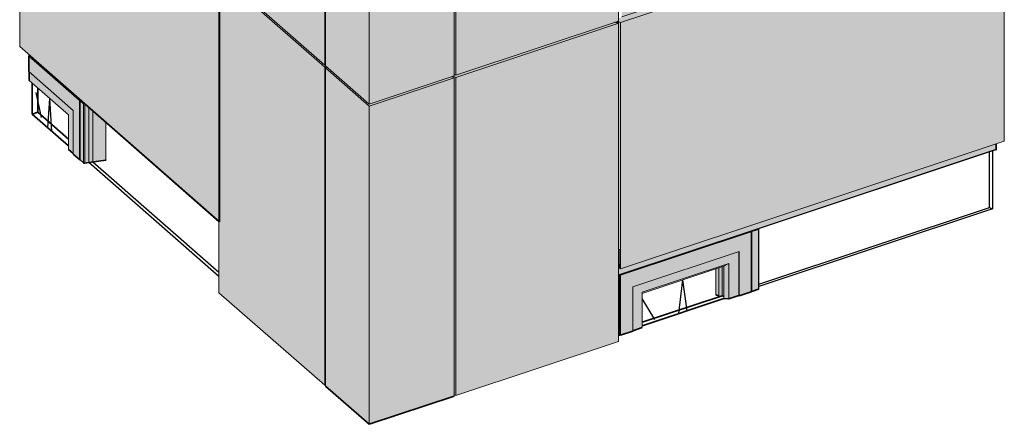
# Model space of a CAD drawing. Header units: millimetres. Extents: x -2868579 to -2846151, y -246116 to 18020.
# Tile 1 of 16: x -2854534 to -2850197, y -246116 to -244333. Entities that reach past the tile are written whole.
import ezdxf

# ---------------------------------------------------------------- set-up
doc = ezdxf.new("R2010")
doc.units = ezdxf.units.MM
for name, color, linetype, lineweight in [('Импосты витража', 7, 'Continuous', 18), ('Обобщенные модели', 7, 'Continuous', 18), ('Окна', 7, 'Continuous', 18), ('Открывание', 7, 'Continuous', 25), ('Панели витража', 7, 'Continuous', 18)]:
    doc.layers.add(name, color=color, linetype=linetype, lineweight=lineweight)

# ---------------------------------------------------------------- blocks, each defined once
blk = doc.blocks.new('Корп2_Кассета выпуклая - Корп2_Кассета выпуклая_Цвет DESIGN D2-21297818-Корпус 1_ Фрагмент 2')
at = {"layer": 'Обобщенные модели', "true_color": 0xf7fbf5}
for points in [[(-9453629.6, -244704.9), (-9453629.6, -241780.9), (-9453822.1, -241612.7), (-9453822.1, -244536.4), (-9453645.3, -244691.2)], [(-9453629.6, -241780.9), (-9453254.9, -241656.2), (-9453268.1, -241651.3), (-9453629.6, -241771.5), (-9453812.9, -241611), (-9453821.7, -241612.7), (-9453640.3, -241771.5)], [(-9453629.6, -244704.9), (-9453254.9, -244580.3), (-9453254.9, -241656.2), (-9453629.6, -241780.9), (-9453629.6, -244681.5)]]:
    blk.add_hatch(color=7, dxfattribs=at).paths.add_polyline_path(points)
at = {"layer": 'Обобщенные модели'}
for p, q in [((-9453822.1, -241612.3), (-9453812.9, -241611)), ((-9453822.1, -244536.4), (-9453822.1, -241612.3)), ((-9453629.6, -241780.9), (-9453822.1, -241612.3)), ((-9453267.6, -241651.5), (-9453254.9, -241656.2)), ((-9453254.9, -241656.2), (-9453629.6, -241780.9)), ((-9453254.9, -244580.3), (-9453254.9, -241656.2)), ((-9453629.6, -241782.8), (-9453629.6, -241780.9)), ((-9453629.6, -244704.9), (-9453629.6, -241782.8)), ((-9453629.6, -244704.9), (-9453822.1, -244536.4)), ((-9453254.9, -244580.3), (-9453629.6, -244704.9))]:
    blk.add_line(p, q, dxfattribs=at)
blk = doc.blocks.new('HILTI_s_Композит_тип_Ко - Тип КоБ D2-21051376-Корпус 1_ Фрагмент 2')
at = {"layer": 'Обобщенные модели', "true_color": 0xf7fbf5}
h = blk.add_hatch(color=7, dxfattribs=at)
h.paths.add_polyline_path([(-9454291.8, -244054.5), (-9454291.8, -244050.7), (-9454554.7, -243820.6), (-9454558.4, -243821.1), (-9454292.8, -244053.6)])
h.paths.add_polyline_path([(-9454581.3, -243801.1), (-9454581.3, -243797.3), (-9455127.5, -243319.3), (-9455130.4, -243320.3), (-9454583, -243799.6)])
h = blk.add_hatch(color=7, dxfattribs=at)
h.paths.add_polyline_path([(-9454291.8, -244087.3), (-9454291.8, -244054.5), (-9454558.4, -243821.1), (-9454558.4, -243853.9), (-9454292.8, -244086.4)])
h.paths.add_polyline_path([(-9454581.3, -243833.8), (-9454581.3, -243801.1), (-9455130.4, -243320.3), (-9455130.4, -243353), (-9454616.6, -243802.9)])
h = blk.add_hatch(color=7, dxfattribs=at)
h.paths.add_polyline_path([(-9454287.7, -244138.1), (-9454278.5, -244136.8), (-9454281.1, -244134.5), (-9454290.3, -244135.8)])
h.paths.add_polyline_path([(-9454291.8, -244134.5), (-9454291.8, -244087.3), (-9454558.4, -243853.9), (-9454563.1, -243854), (-9454581.3, -243838.1), (-9454581.3, -243833.8), (-9455130.4, -243353), (-9455169.5, -243366), (-9454292.8, -244133.6)])
blk.add_hatch(color=7, dxfattribs=at).paths.add_polyline_path([(-9454287.7, -245223.5), (-9454287.7, -244138.1), (-9455169.5, -243366), (-9455169.5, -244451.4), (-9454288.2, -245223.1)])
at = {"layer": 'Обобщенные модели'}
for p, q in [((-9455130.4, -243320.3), (-9455127.3, -243319.3)), ((-9455130.4, -243353), (-9455130.4, -243320.3)), ((-9455130.4, -243320.3), (-9454581.3, -243801.1)), ((-9455127.3, -243319.3), (-9454581.3, -243797.3)), ((-9455169.5, -243366), (-9455130.4, -243353)), ((-9455169.5, -244451.4), (-9455169.5, -243366)), ((-9455169.5, -243366), (-9454287.7, -244138.1)), ((-9455130.4, -243353), (-9454581.3, -243833.8)), ((-9454558.4, -243821.1), (-9454291.8, -244054.5)), ((-9454554.7, -243820.6), (-9454291.8, -244050.8)), ((-9454558.4, -243853.9), (-9454291.8, -244087.3)), ((-9454278.5, -244136.8), (-9454287.7, -244138.1)), ((-9454287.7, -244138.1), (-9454287.7, -245223.5)), ((-9455169.5, -244451.4), (-9454287.7, -245223.5))]:
    blk.add_line(p, q, dxfattribs=at)
blk = doc.blocks.new('HILTI_s_Композит_тип_УПо - Тип УПоБ D2-21298575-Корпус 1_ Фрагмент 2')
at = {"layer": 'Обобщенные модели', "true_color": 0xf7fbf5}
for points in [[(-9453825.7, -244533.2), (-9453825.7, -241609.2), (-9454290.3, -241202.4), (-9454290.3, -241193), (-9454291.8, -241191.7), (-9454291.8, -244125.1), (-9453861.2, -244502.2)], [(-9454290.3, -241202.4), (-9454281.1, -241201.1), (-9454290.3, -241193), (-9454290.3, -241197.8)], [(-9453825.7, -241609.2), (-9453816.5, -241607.9), (-9453822.1, -241602.6), (-9453822.1, -241599.3), (-9453825.7, -241599.8), (-9454281.1, -241201.1), (-9454290.3, -241202.4), (-9453833.3, -241602.6)], [(-9453825.7, -244533.2), (-9453822.1, -244532.7), (-9453822.1, -241612.3), (-9453812.9, -241611), (-9453816.5, -241607.9), (-9453825.7, -241609.2), (-9453825.7, -244501)]]:
    blk.add_hatch(color=7, dxfattribs=at).paths.add_polyline_path(points)
at = {"layer": 'Обобщенные модели'}
for p, q in [((-9454291.8, -244125.1), (-9454291.8, -241191.7)), ((-9454290.3, -241193), (-9454291.8, -241191.7)), ((-9454290.3, -241202.4), (-9454290.3, -241193)), ((-9454281.1, -241201.1), (-9454290.3, -241202.4)), ((-9454290.3, -241202.4), (-9453825.7, -241609.2)), ((-9453816.5, -241607.9), (-9453825.7, -241609.2)), ((-9453825.7, -241609.2), (-9453825.7, -244533.2)), ((-9454291.8, -244125.1), (-9453825.7, -244533.2)), ((-9453825.7, -244533.2), (-9453822.1, -244532.7))]:
    blk.add_line(p, q, dxfattribs=at)
blk = doc.blocks.new('HILTI_s_Композит_тип_УПо - Тип УПоБ D2-21298463-Корпус 1_ Фрагмент 2')
at = {"layer": 'Обобщенные модели', "true_color": 0xf7fbf5}
for points in [[(-9453247.9, -241654), (-9452534, -241416.5), (-9452547.3, -241411.6), (-9453247.9, -241644.6), (-9453254.9, -241642), (-9453254.9, -241646.9), (-9453261.2, -241649), (-9453254.2, -241651.6)], [(-9453247.9, -244578), (-9452531.1, -244339.6), (-9452531.1, -241406.2), (-9452534, -241407.2), (-9452534, -241416.5), (-9453247.9, -241654), (-9453247.9, -244501)], [(-9452534, -241416.5), (-9452534, -241407.2), (-9452547.3, -241411.6)], [(-9453247.9, -244578), (-9453247.9, -241654), (-9453261.2, -241649), (-9453267.6, -241651.5), (-9453254.9, -241656.2), (-9453254.9, -244575.3)]]:
    blk.add_hatch(color=7, dxfattribs=at).paths.add_polyline_path(points)
at = {"layer": 'Обобщенные модели'}
for p, q in [((-9453247.9, -241654), (-9452534, -241416.5)), ((-9452534, -241416.5), (-9452547.3, -241411.6)), ((-9452531.1, -241406.2), (-9452534, -241407.2)), ((-9452534, -241407.2), (-9452534, -241416.5)), ((-9452531.1, -241406.2), (-9452531.1, -244339.6)), ((-9453247.9, -241654), (-9453261.2, -241649)), ((-9453247.9, -244578), (-9453247.9, -241654)), ((-9453247.9, -244578), (-9452531.1, -244339.6)), ((-9453254.9, -244575.3), (-9453247.9, -244578))]:
    blk.add_line(p, q, dxfattribs=at)
blk = doc.blocks.new('HILTI_s_Композит_тип_Ко - Тип КоБ D2-21298831-Корпус 1_ Фрагмент 2')
at = {"layer": 'Обобщенные модели', "true_color": 0xf7fbf5}
for points in [[(-9452522.7, -244346.1), (-9450831.8, -243783.7), (-9450866.1, -243770.9), (-9450902.6, -243783.1), (-9450902.6, -243785.4), (-9450939, -243797.5), (-9450943.1, -243796.5), (-9451513.9, -243986.4), (-9451513.9, -243988.7), (-9451550.3, -244000.8), (-9451553.5, -243999.6), (-9452517.3, -244320.5), (-9452517.3, -244322.4), (-9452531.1, -244327), (-9452531.1, -244343)], [(-9452522.7, -245431.5), (-9450831.8, -244869.1), (-9450831.8, -243783.7), (-9452522.7, -244346.1), (-9452522.7, -245403.6)], [(-9452522.7, -245431.5), (-9452522.7, -244346.1), (-9452531.1, -244343), (-9452531.1, -245344.2), (-9452525.4, -245346.3), (-9452525.7, -245426.7), (-9452531.1, -245425), (-9452531.1, -245428.4)], [(-9452525.4, -245426.8), (-9452525.4, -245406.9), (-9452531.1, -245408.8), (-9452531.1, -245424.6)]]:
    blk.add_hatch(color=7, dxfattribs=at).paths.add_polyline_path(points)
h = blk.add_hatch(color=7, dxfattribs=at)
h.paths.add_polyline_path([(-9452517.3, -244287.4), (-9451553.5, -243966.8), (-9451556.3, -243965.8), (-9452517.3, -244285.4)])
h.paths.add_polyline_path([(-9451513.9, -243953.6), (-9450943.1, -243763.2), (-9450945, -243762.5), (-9451513.9, -243951.7)])
h.paths.add_polyline_path([(-9450902.6, -243750.3), (-9450866.1, -243738.2), (-9450868.8, -243737.1), (-9450902.6, -243748.4)])
h = blk.add_hatch(color=7, dxfattribs=at)
h.paths.add_polyline_path([(-9452517.3, -244320.1), (-9451553.5, -243999.6), (-9451553.5, -243966.8), (-9452517.3, -244287.4)])
h.paths.add_polyline_path([(-9451513.9, -243986.4), (-9450942.3, -243796.3), (-9450942.3, -243763.5), (-9451513.9, -243953.6), (-9451513.9, -243959.4)])
h.paths.add_polyline_path([(-9450902.6, -243783.1), (-9450866.1, -243770.9), (-9450866.1, -243738.2), (-9450902.6, -243750.3), (-9450902.6, -243770.9)])
at = {"layer": 'Обобщенные модели'}
for p, q in [((-9451513.9, -243951.7), (-9450945, -243762.5)), ((-9451513.9, -243953.6), (-9450942.3, -243763.5)), ((-9450902.6, -243748.4), (-9450868.8, -243737.1)), ((-9450902.6, -243750.3), (-9450866.1, -243738.2)), ((-9450902.6, -243783.1), (-9450866.1, -243770.9)), ((-9450868.8, -243737.1), (-9450866.1, -243738.2)), ((-9450866.1, -243738.2), (-9450866.1, -243770.9)), ((-9450866.1, -243770.9), (-9450831.8, -243783.7)), ((-9452522.7, -244346.1), (-9450831.8, -243783.7)), ((-9451513.9, -243986.4), (-9450942.3, -243796.3)), ((-9450831.8, -243783.7), (-9450831.8, -244869.1)), ((-9452517.3, -244285.4), (-9451556.3, -243965.8)), ((-9452517.3, -244287.4), (-9451553.5, -243966.8)), ((-9452517.3, -244320.1), (-9451553.5, -243999.6)), ((-9452522.7, -244346.1), (-9452531.1, -244343)), ((-9452522.7, -245431.5), (-9452522.7, -244346.1)), ((-9452522.7, -245431.5), (-9450831.8, -244869.1)), ((-9452531.1, -245344.2), (-9452525.4, -245346.3)), ((-9452525.4, -245346.3), (-9452525.4, -245426.8)), ((-9452525.4, -245426.8), (-9452531.1, -245424.6)), ((-9452531.1, -245428.4), (-9452522.7, -245431.5))]:
    blk.add_line(p, q, dxfattribs=at)
blk = doc.blocks.new('Панель_Стеклопакет_Агрисовгаз - Панель_Стеклопакет_Агрисовгаз-21532176-Корпус 1_ Фрагмент 2')
at = {"layer": 'Панели витража', "color": 250, "lineweight": 25, "true_color": 0x212527}
for p, q in [((-9450897.1, -245160.7), (-9450897.1, -244916.2)), ((-9451913.7, -245498.9), (-9450897.1, -245160.7)), ((-9450897.1, -245160.7), (-9450883.3, -245165.8))]:
    blk.add_line(p, q, dxfattribs=at)
at = {"layer": 'Панели витража', "lineweight": 25}
for p, q in [((-9450883.3, -244911.6), (-9450883.3, -245165.8)), ((-9450883.3, -245165.8), (-9451913.7, -245508.6))]:
    blk.add_line(p, q, dxfattribs=at)
blk = doc.blocks.new('ОкноВитражное_Одностворчатое_Агрисовгаз - Окно одностворчатое AGS68 в витраж ПО П-21531943-Корпус 1_ Фрагмент 2')
at = {"layer": 'Окна', "true_color": 0x373f43}
for points in [[(-9452522.1, -245459.3), (-9451947.3, -245268.1), (-9451950.6, -245266.9), (-9452525.4, -245458.1), (-9452522.7, -245459.1)], [(-9452522.1, -245722.6), (-9452469, -245704.9), (-9452469, -245509.9), (-9452000.4, -245354.1), (-9452000.4, -245549), (-9451947.3, -245531.4), (-9451947.3, -245268.1), (-9452522.1, -245459.3), (-9452522.1, -245674.3)], [(-9452469, -245703.9), (-9452426.7, -245689.9), (-9452426.7, -245534.2), (-9452045.4, -245407.4), (-9452045.4, -245563.1), (-9452001.8, -245548.5), (-9452001.8, -245354.5), (-9452469, -245509.9), (-9452469, -245699.1)], [(-9452000.4, -245549), (-9452000.4, -245354.1), (-9452001.8, -245354.5), (-9452001.8, -245548.5)], [(-9452426.7, -245539.1), (-9452067.3, -245419.5), (-9452045.4, -245407.4), (-9452426.7, -245534.2)], [(-9452089.2, -245550.3), (-9452089.2, -245426.8), (-9452102.7, -245431.3), (-9452102.7, -245545.2)], [(-9452089.2, -245553.9), (-9452075.4, -245549.3), (-9452075.4, -245422.2), (-9452089.2, -245426.8), (-9452089.2, -245544.1)], [(-9452067.3, -245552.3), (-9452067.3, -245419.5), (-9452075.4, -245422.2), (-9452075.4, -245549.3)], [(-9452045.4, -245563.1), (-9452045.4, -245407.4), (-9452067.3, -245419.5), (-9452067.3, -245562.1)], [(-9452522.1, -245722.6), (-9452522.1, -245459.3), (-9452525.5, -245458.4), (-9452525.1, -245459.5), (-9452524.9, -245459), (-9452524.9, -245721.6), (-9452522.9, -245722.3)]]:
    blk.add_hatch(color=149, dxfattribs=at).paths.add_polyline_path(points)
at = {"layer": 'Окна'}
for p, q in [((-9451947.3, -245268.1), (-9452522.1, -245459.3)), ((-9451950.6, -245266.9), (-9451947.3, -245268.1)), ((-9451947.3, -245268.1), (-9451947.3, -245531.4)), ((-9452469, -245509.9), (-9452000.4, -245354.1)), ((-9452001.8, -245548.5), (-9452001.8, -245354.5)), ((-9452000.4, -245354.1), (-9452000.4, -245549)), ((-9452426.7, -245534.2), (-9452045.4, -245407.4)), ((-9452067.3, -245419.5), (-9452426.7, -245539.1)), ((-9452045.4, -245407.4), (-9452067.3, -245419.5)), ((-9452067.3, -245419.5), (-9452067.3, -245562.1)), ((-9452045.4, -245407.4), (-9452045.4, -245563.1)), ((-9452522.1, -245459.3), (-9452525.4, -245458.1)), ((-9452522.1, -245459.3), (-9452522.1, -245722.6)), ((-9452469, -245704.9), (-9452469, -245509.9)), ((-9452426.7, -245689.9), (-9452426.7, -245534.2))]:
    blk.add_line(p, q, dxfattribs=at)
at = {"layer": 'Окна', "color": 250, "true_color": 0x212527}
for p, q in [((-9452089.2, -245426.8), (-9452089.2, -245553.9)), ((-9452075.4, -245549.3), (-9452075.4, -245422.2)), ((-9452075.4, -245422.2), (-9452075.4, -245549.3)), ((-9452102.7, -245545.2), (-9452102.7, -245431.3))]:
    blk.add_line(p, q, dxfattribs=at)
at = {"layer": 'Окна', "color": 250, "lineweight": 35, "true_color": 0x212527}
for p, q in [((-9452426.7, -245666.1), (-9452075.4, -245549.3)), ((-9452089.2, -245550.3), (-9452102.7, -245545.2)), ((-9452075.4, -245549.3), (-9452089.2, -245553.9)), ((-9452075.4, -245549.3), (-9452067.3, -245552.3)), ((-9452067.3, -245552.3), (-9452075.4, -245549.3))]:
    blk.add_line(p, q, dxfattribs=at)
at = {"layer": 'Окна', "lineweight": 35}
for p, q in [((-9452001.8, -245548.5), (-9452045.4, -245563.1)), ((-9452000.4, -245549), (-9452001.8, -245548.5)), ((-9451947.3, -245531.4), (-9452000.4, -245549)), ((-9452067.3, -245562.1), (-9452426.7, -245681.6)), ((-9452045.4, -245563.1), (-9452067.3, -245562.1)), ((-9452522.1, -245722.6), (-9452524.9, -245721.6)), ((-9452469, -245704.9), (-9452522.1, -245722.6)), ((-9452426.7, -245689.9), (-9452469, -245703.9))]:
    blk.add_line(p, q, dxfattribs=at)
at = {"layer": 'Открывание'}
for p in [(-9452265.5, -245628), (-9452229.6, -245616.1)]:
    blk.add_line(p, (-9452247.7, -245479.5), dxfattribs=at)
at = {"layer": 'Открывание', "color": 250, "true_color": 0x212527}
blk.add_line((-9452426.7, -245564.3), (-9452373.2, -245653.7), dxfattribs=at)
blk = doc.blocks.new('Прямоугольный импост - Ригель_90202-21004783-Корпус 1_ Фрагмент 2')
at = {"layer": 'Импосты витража', "true_color": 0x373f43}
for points in [[(-9451931.5, -245260.5), (-9450868.6, -244906.7), (-9450867.6, -244903.8), (-9451929.8, -245257.1), (-9451930.2, -245259.3), (-9451930.8, -245260)], [(-9451929.8, -245257.1), (-9450867.6, -244903.8), (-9450867.6, -244881), (-9451929.8, -245234.3)]]:
    blk.add_hatch(color=149, dxfattribs=at).paths.add_polyline_path(points)
at = {"layer": 'Импосты витража'}
for p, q in [((-9450867.6, -244903.8), (-9451929.8, -245257.1)), ((-9451931.6, -245260.6), (-9450869.4, -244907.2))]:
    blk.add_line(p, q, dxfattribs=at)
at = {"layer": 'Импосты витража', "lineweight": 35}
blk.add_line((-9450867.6, -244881), (-9450867.6, -244903.8), dxfattribs=at)
blk.add_polyline3d([(-9450867.6, -244903.8, 0), (-9450868.6, -244906.7, 0), (-9450869.9, -244907.3, 0)], dxfattribs=at)
blk = doc.blocks.new('Прямоугольный импост - Ригель_90202-20998722-Корпус 1_ Фрагмент 2')
at = {"layer": 'Импосты витража', "true_color": 0x373f43}
for points in [[(-9452531.1, -245457.1), (-9451929.8, -245257.1), (-9451929.8, -245234.3), (-9452522.7, -245431.5), (-9452531.1, -245428.4), (-9452531.1, -245431.5)], [(-9452531.1, -245460), (-9451930.8, -245260), (-9451929.9, -245258.3), (-9451929.8, -245257.1), (-9452531.1, -245457.2), (-9452531.1, -245459.7)]]:
    blk.add_hatch(color=149, dxfattribs=at).paths.add_polyline_path(points)
at = {"layer": 'Импосты витража'}
for p, q in [((-9451929.8, -245257.1), (-9452531.1, -245457.1)), ((-9452531.1, -245460), (-9451931.6, -245260.6))]:
    blk.add_line(p, q, dxfattribs=at)
blk = doc.blocks.new('Прямоугольный импост - Ригель_90202-V46-Корпус 1_ Фрагмент 2')
at = {"layer": 'Импосты витража', "true_color": 0x373f43}
for points in [[(-9452531.1, -245461.8), (-9452525.6, -245459.9), (-9452525.5, -245458.1), (-9452531.1, -245460)], [(-9452531.1, -245725.1), (-9452526.4, -245723.5), (-9452526.4, -245460.3), (-9452531.1, -245461.8), (-9452531.1, -245674.3)], [(-9452526.4, -245723.5), (-9452524.9, -245722.3), (-9452525.1, -245459.5), (-9452526.4, -245460.3), (-9452526.4, -245674.3)]]:
    blk.add_hatch(color=149, dxfattribs=at).paths.add_polyline_path(points)
at = {"layer": 'Импосты витража'}
for p, q in [((-9452531.1, -245461.8), (-9452526.4, -245460.3)), ((-9452526.4, -245460.3), (-9452526.4, -245723.5)), ((-9452524.9, -245722.3), (-9452524.9, -245459))]:
    blk.add_line(p, q, dxfattribs=at)
at = {"layer": 'Импосты витража', "lineweight": 35}
for p, q in [((-9452526.4, -245723.5), (-9452531.2, -245725.1)), ((-9452524.9, -245722.3), (-9452526.4, -245723.5))]:
    blk.add_line(p, q, dxfattribs=at)
at = {"layer": 'Импосты витража'}
for points in [[(-9452526.4, -245460.3, 0), (-9452525.6, -245459.9, 0), (-9452525.1, -245459.5, 0), (-9452524.9, -245459, 0)], [(-9452524.9, -245459, 0), (-9452525, -245458.6, 0), (-9452525.5, -245458.1, 0)]]:
    blk.add_polyline3d(points, dxfattribs=at)
blk = doc.blocks.new('Прямоугольный импост - 50х100-V47-Корпус 1_ Фрагмент 2')
at = {"layer": 'Импосты витража', "true_color": 0x373f43}
blk.add_hatch(color=149, dxfattribs=at).paths.add_polyline_path([(-9452531.1, -245408.8), (-9452525.4, -245406.9), (-9452525.4, -245346.3), (-9452531.1, -245344.2), (-9452531.1, -245405.3)])
blk = doc.blocks.new('Прямоугольный импост - Ригель_90202-V48-Корпус 1_ Фрагмент 2')
at = {"layer": 'Импосты витража', "true_color": 0x373f43}
for points in [[(-9451945.4, -245266.9), (-9451936.9, -245264.2), (-9451914.4, -245256.6), (-9451913.7, -245255.7), (-9451915.1, -245255), (-9451950.4, -245266.8)], [(-9451947.3, -245530.3), (-9451944.3, -245529.9), (-9451944.3, -245266.6), (-9451948.2, -245267.1), (-9451948.5, -245267.6), (-9451947.3, -245268.1), (-9451947.3, -245493.8)], [(-9451944.3, -245529.9), (-9451915.2, -245520.2), (-9451915.2, -245256.9), (-9451944.3, -245266.6), (-9451944.3, -245493.8)], [(-9451915.2, -245520.2), (-9451913.7, -245519), (-9451913.9, -245256.2), (-9451915.2, -245257.1), (-9451915.2, -245313.3)]]:
    blk.add_hatch(color=149, dxfattribs=at).paths.add_polyline_path(points)
at = {"layer": 'Импосты витража'}
for p, q in [((-9451944.3, -245266.6), (-9451915.2, -245256.9)), ((-9451944.3, -245266.6), (-9451944.3, -245529.9)), ((-9451915.2, -245256.9), (-9451915.2, -245520.2)), ((-9451913.7, -245518.9), (-9451913.7, -245255.7))]:
    blk.add_line(p, q, dxfattribs=at)
at = {"layer": 'Импосты витража', "lineweight": 35}
for p, q in [((-9451944.3, -245529.9), (-9451947.3, -245530.4)), ((-9451915.2, -245520.2), (-9451944.3, -245529.9)), ((-9451913.7, -245519), (-9451915.2, -245520.2))]:
    blk.add_line(p, q, dxfattribs=at)
at = {"layer": 'Импосты витража'}
for points in [[(-9451950.4, -245266.8, 0), (-9451949.2, -245267, 0), (-9451947.9, -245267.1, 0), (-9451946.6, -245267.1, 0), (-9451945.4, -245266.9, 0), (-9451944.3, -245266.6, 0)], [(-9451915.2, -245256.9, 0), (-9451914.4, -245256.6, 0), (-9451913.9, -245256.2, 0), (-9451913.7, -245255.7, 0)], [(-9451913.7, -245255.7, 0), (-9451913.8, -245255.3, 0), (-9451914.3, -245254.8, 0)]]:
    blk.add_polyline3d(points, dxfattribs=at)
blk = doc.blocks.new('Панель_Стеклопакет_Агрисовгаз - Панель_Стеклопакет_Агрисовгаз-V70-Корпус 1_ Фрагмент 2')
at = {"layer": 'Панели витража'}
blk.add_line((-9454865.5, -244720.9), (-9454865.5, -244962.3), dxfattribs=at)
at = {"layer": 'Панели витража', "color": 250, "true_color": 0x212527}
blk.add_line((-9454847, -244959.6), (-9454847, -244737.2), dxfattribs=at)
at = {"layer": 'Панели витража', "color": 250, "lineweight": 25, "true_color": 0x212527}
for p, q in [((-9454865.5, -244962.3), (-9454847, -244959.6)), ((-9454847, -244959.6), (-9454291.7, -245445.9))]:
    blk.add_line(p, q, dxfattribs=at)
at = {"layer": 'Панели витража', "lineweight": 25}
blk.add_line((-9454291.8, -245464.7), (-9454865.5, -244962.3), dxfattribs=at)
blk = doc.blocks.new('ОкноВитражное_Одностворчатое_Агрисовгаз - Окно одностворчатое AGS68 в витраж ПО П-V71-Корпус 1_ Фрагмент 2')
at = {"layer": 'Окна', "true_color": 0x373f43}
for points in [[(-9454906.5, -244688.8), (-9454903.2, -244687.9), (-9455126.6, -244492.9), (-9455129.2, -244493.7), (-9454907.4, -244687.9)], [(-9454906.5, -244949.1), (-9454906.5, -244688.8), (-9455129.2, -244493.7), (-9455129.2, -244562), (-9454933.7, -244733.2), (-9454933.7, -244925.2)], [(-9454933.7, -244923.3), (-9454933.7, -244733.2), (-9455127.6, -244563.4), (-9455127.5, -244600.9), (-9454954.3, -244752.6), (-9454954.3, -244905.3), (-9454940.3, -244917.5)]]:
    blk.add_hatch(color=149, dxfattribs=at).paths.add_polyline_path(points)
h = blk.add_hatch(color=149, dxfattribs=at)
h.paths.add_polyline_path([(-9454906.5, -244949.1), (-9454903.7, -244948.7), (-9454903.5, -244689.4), (-9454902.8, -244688.2), (-9454906.5, -244688.8), (-9454906.5, -244771.8)])
h.paths.add_polyline_path([(-9454884.4, -244704.4), (-9454884.8, -244704.3), (-9454884.8, -244704.4)])
at = {"layer": 'Окна', "lineweight": 35}
for p, q in [((-9455129.2, -244493.7), (-9455126.4, -244492.8)), ((-9455129.2, -244562), (-9455129.2, -244493.7)), ((-9455127.6, -244600.8), (-9455127.6, -244563.4)), ((-9455114.3, -244749.1), (-9455114.3, -244612.4)), ((-9454954.3, -244889.2), (-9455114.3, -244749.1)), ((-9454933.7, -244923.3), (-9454954.3, -244905.3)), ((-9454906.5, -244949.1), (-9454933.7, -244925.2)), ((-9454903.7, -244948.7), (-9454906.5, -244949.1))]:
    blk.add_line(p, q, dxfattribs=at)
at = {"layer": 'Окна'}
for p, q in [((-9454906.5, -244688.8), (-9455129.2, -244493.7)), ((-9455129.2, -244562), (-9454933.7, -244733.2)), ((-9455127.6, -244600.8), (-9454954.3, -244752.6)), ((-9454903.1, -244688.3), (-9454906.5, -244688.8)), ((-9454906.5, -244688.8), (-9454906.5, -244949.1)), ((-9454954.3, -244752.6), (-9454954.3, -244905.3)), ((-9454933.7, -244733.2), (-9454933.7, -244925.2))]:
    blk.add_line(p, q, dxfattribs=at)
at = {"layer": 'Окна', "color": 250, "lineweight": 35, "true_color": 0x212527}
for p, q in [((-9455089.3, -244634.3), (-9455089.3, -244740.8)), ((-9455114.3, -244749.1), (-9455089.3, -244740.8)), ((-9455089.3, -244740.8), (-9454954.3, -244859))]:
    blk.add_line(p, q, dxfattribs=at)
at = {"layer": 'Открывание', "color": 250, "true_color": 0x212527}
blk.add_line((-9455097.9, -244653.3), (-9455074.7, -244764), dxfattribs=at)
at = {"layer": 'Открывание'}
for p, q in [((-9455045.4, -244809.5), (-9455036.6, -244680.5)), ((-9455027.3, -244825.3), (-9455036.3, -244680.8))]:
    blk.add_line(p, q, dxfattribs=at)
blk = doc.blocks.new('Прямоугольный импост - Ригель_90202-V72-Корпус 1_ Фрагмент 2')
at = {"layer": 'Импосты витража', "true_color": 0x373f43}
for points in [[(-9454291.8, -245221.4), (-9454291.8, -245219.9), (-9454896.2, -244690.7), (-9454896.2, -244692.1), (-9454292.8, -245220.5)], [(-9454291.8, -245223.3), (-9454291.8, -245221.4), (-9454896.2, -244692.1), (-9454895.6, -244694.4), (-9454894.8, -244695.2), (-9454292.1, -245223.1)]]:
    blk.add_hatch(color=149, dxfattribs=at).paths.add_polyline_path(points)
at = {"layer": 'Импосты витража'}
for p, q in [((-9454291.8, -245221.4), (-9454896.2, -244692.1)), ((-9454894.8, -244695.2), (-9454292.1, -245223.1))]:
    blk.add_line(p, q, dxfattribs=at)
blk = doc.blocks.new('Прямоугольный импост - Ригель_90202-V68-Корпус 1_ Фрагмент 2')
at = {"layer": 'Импосты витража', "true_color": 0x373f43}
for points in [[(-9454896.2, -238825.4), (-9454896.2, -238824), (-9455128.4, -238620.6), (-9455128.4, -238622), (-9454905.5, -238817.2)], [(-9454894.8, -238828.5), (-9454896, -238826.6), (-9454896.2, -238825.4), (-9455128.4, -238622), (-9455128, -238623.9), (-9455126.2, -238625.8), (-9454895.6, -238827.9)]]:
    blk.add_hatch(color=149, dxfattribs=at).paths.add_polyline_path(points)
at = {"layer": 'Импосты витража', "lineweight": 35}
blk.add_line((-9455128.4, -238622), (-9455128.4, -238620.6), dxfattribs=at)
at = {"layer": 'Импосты витража'}
for p, q in [((-9454896.2, -238825.4), (-9455128.4, -238622)), ((-9455127.3, -238624.9), (-9454894.8, -238828.5))]:
    blk.add_line(p, q, dxfattribs=at)
at = {"layer": 'Импосты витража', "lineweight": 35}
blk.add_polyline3d([(-9455126.9, -238625.2, 0), (-9455127.5, -238624.7, 0), (-9455128, -238623.9, 0), (-9455128.3, -238623, 0), (-9455128.4, -238622, 0)], dxfattribs=at)
blk = doc.blocks.new('Прямоугольный импост - Ригель_90202-V73-Корпус 1_ Фрагмент 2')
at = {"layer": 'Импосты витража', "true_color": 0x373f43}
for points in [[(-9454884.5, -244704.3), (-9454902.5, -244688.5), (-9454903.7, -244690.2), (-9454887.4, -244703.9), (-9454886, -244704.3)], [(-9454888.7, -244963.7), (-9454888.7, -244703.3), (-9454903.7, -244690.2), (-9454903.7, -244950.6), (-9454891.6, -244961.2)], [(-9454882.2, -244964.6), (-9454882.2, -244706.3), (-9454884.8, -244704.4), (-9454888.1, -244703.7), (-9454888.7, -244703.3), (-9454888.7, -244963.7), (-9454886, -244964.6)], [(-9454882.2, -244964.6), (-9454865.5, -244962.3), (-9454865.5, -244720.9), (-9454882.2, -244706.3), (-9454882.2, -244952.3)], [(-9454865.5, -244962.3), (-9454790, -244951.5), (-9454790, -244787.1), (-9454865.5, -244720.9), (-9454865.5, -244952.3)], [(-9454790, -244951.5), (-9454789.7, -244951.4), (-9454790, -244818.2)]]:
    blk.add_hatch(color=149, dxfattribs=at).paths.add_polyline_path(points)
at = {"layer": 'Импосты витража'}
for p, q in [((-9454904, -244689.6), (-9454904, -244949.9)), ((-9454903.7, -244690.2), (-9454888.7, -244703.3)), ((-9454903.7, -244690.2), (-9454903.7, -244950.6)), ((-9454888.7, -244703.3), (-9454888.7, -244963.7)), ((-9454882.2, -244964.6), (-9454882.2, -244706.3))]:
    blk.add_line(p, q, dxfattribs=at)
at = {"layer": 'Импосты витража', "color": 250, "true_color": 0x212527}
for p, q in [((-9454790, -244787.1), (-9454790, -244951.5)), ((-9454789.6, -244951.4), (-9454789.6, -244787.4))]:
    blk.add_line(p, q, dxfattribs=at)
at = {"layer": 'Импосты витража', "lineweight": 35}
for p, q in [((-9454903.7, -244950.6), (-9454904, -244949.9)), ((-9454888.7, -244963.7), (-9454903.7, -244950.6)), ((-9454865.5, -244962.3), (-9454882.2, -244964.6))]:
    blk.add_line(p, q, dxfattribs=at)
at = {"layer": 'Импосты витража', "color": 250, "lineweight": 35, "true_color": 0x212527}
blk.add_line((-9454790, -244951.5), (-9454865.5, -244962.3), dxfattribs=at)
at = {"layer": 'Импосты витража'}
for points in [[(-9454903, -244688.5, 0), (-9454903.6, -244688.9, 0), (-9454904, -244689.3, 0), (-9454904, -244689.8, 0), (-9454903.7, -244690.2, 0)], [(-9454888.7, -244703.3, 0), (-9454888.1, -244703.7, 0), (-9454887.2, -244704.1, 0), (-9454886, -244704.3, 0), (-9454884.8, -244704.4, 0)]]:
    blk.add_polyline3d(points, dxfattribs=at)
at = {"layer": 'Импосты витража', "lineweight": 35}
blk.add_polyline3d([(-9454882.2, -244964.6, 0), (-9454886, -244964.6, 0), (-9454888.7, -244963.7, 0)], dxfattribs=at)
at = {"layer": 'Импосты витража', "color": 250, "lineweight": 35, "true_color": 0x212527}
blk.add_polyline3d([(-9454789.7, -244951.3, 0), (-9454789.7, -244951.4, 0), (-9454790, -244951.5, 0)], dxfattribs=at)
blk = doc.blocks.new('HILTI_s_Композит_тип_УПо - Тип УПоБ D2-V74-Корпус 1_ Фрагмент 2')
at = {"layer": 'Обобщенные модели', "true_color": 0xf7fbf5}
for points in [[(-9453247.9, -245988.7), (-9452531.1, -245750.3), (-9452531.1, -244339.6), (-9452534, -244340.5), (-9452534, -244349.9), (-9453247.9, -244587.3), (-9453247.9, -245945.1)], [(-9452534, -244349.9), (-9452534, -244340.5), (-9452547.3, -244344.9)], [(-9453247.9, -244587.3), (-9452534, -244349.9), (-9452547.3, -244344.9), (-9453247.9, -244578), (-9453254.9, -244575.3), (-9453254.9, -244580.3), (-9453261.2, -244582.3), (-9453254.2, -244584.9)], [(-9453247.9, -245988.7), (-9453247.9, -244587.3), (-9453261.2, -244582.3), (-9453267.6, -244584.8), (-9453254.9, -244589.6), (-9453254.9, -245986.1)]]:
    blk.add_hatch(color=7, dxfattribs=at).paths.add_polyline_path(points)
at = {"layer": 'Обобщенные модели'}
for p, q in [((-9452531.1, -244339.6), (-9452534, -244340.5)), ((-9452534, -244340.5), (-9452534, -244349.9)), ((-9452531.1, -244339.6), (-9452531.1, -245750.3)), ((-9453247.9, -244587.3), (-9452534, -244349.9)), ((-9452534, -244349.9), (-9452547.3, -244344.9)), ((-9453247.9, -244587.3), (-9453261.2, -244582.3)), ((-9453247.9, -245988.7), (-9453247.9, -244587.3)), ((-9452531.1, -245750.3), (-9453247.9, -245988.7)), ((-9453247.9, -245988.7), (-9453254.9, -245986.1))]:
    blk.add_line(p, q, dxfattribs=at)
blk = doc.blocks.new('Корп2_Кассета выпуклая - Корп2_Кассета выпуклая_Цвет DESIGN D2-V77-Корпус 1_ Фрагмент 2')
at = {"layer": 'Обобщенные модели', "true_color": 0xf7fbf5}
for points in [[(-9453629.6, -244714.3), (-9453254.9, -244589.6), (-9453268.1, -244584.7), (-9453629.6, -244704.9), (-9453812.9, -244544.4), (-9453822.1, -244545.7), (-9453640.3, -244704.9)], [(-9453629.6, -246115.6), (-9453629.6, -244714.3), (-9453822.1, -244545.7), (-9453822.1, -245947.1), (-9453645.3, -246101.9)], [(-9453629.6, -246115.6), (-9453254.9, -245991), (-9453254.9, -244589.6), (-9453629.6, -244714.3), (-9453629.6, -246035.4)]]:
    blk.add_hatch(color=7, dxfattribs=at).paths.add_polyline_path(points)
at = {"layer": 'Обобщенные модели'}
for p, q in [((-9453822.1, -244545.7), (-9453812.9, -244544.4)), ((-9453822.1, -245947.1), (-9453822.1, -244545.7)), ((-9453629.6, -244714.3), (-9453822.1, -244545.7)), ((-9453254.9, -244589.6), (-9453629.6, -244714.3)), ((-9453267.6, -244584.8), (-9453254.9, -244589.6)), ((-9453254.9, -245991), (-9453254.9, -244589.6)), ((-9453629.6, -244716.1), (-9453629.6, -244714.3)), ((-9453629.6, -246115.6), (-9453629.6, -244716.1))]:
    blk.add_line(p, q, dxfattribs=at)
at = {"layer": 'Обобщенные модели', "lineweight": 35}
for p, q in [((-9453629.6, -246115.6), (-9453822.1, -245947.1)), ((-9453254.9, -245991), (-9453629.6, -246115.6))]:
    blk.add_line(p, q, dxfattribs=at)
blk = doc.blocks.new('HILTI_s_Композит_тип_УПо - Тип УПоБ D2-V78-Корпус 1_ Фрагмент 2')
at = {"layer": 'Обобщенные модели', "true_color": 0xf7fbf5}
for points in [[(-9453825.7, -245943.9), (-9453825.7, -244542.6), (-9454290.3, -244135.8), (-9454290.3, -244126.4), (-9454291.8, -244125.1), (-9454291.8, -245535.8), (-9453861.2, -245912.9)], [(-9454290.3, -244135.8), (-9454281.1, -244134.5), (-9454290.3, -244126.4), (-9454290.3, -244131.5)], [(-9453825.7, -244542.6), (-9453816.5, -244541.2), (-9453822.1, -244536), (-9453822.1, -244532.7), (-9453825.7, -244533.2), (-9454281.1, -244134.5), (-9454290.3, -244135.8), (-9453833.3, -244536)], [(-9453825.7, -245943.9), (-9453822.1, -245943.4), (-9453822.1, -244545.7), (-9453813.1, -244544.3), (-9453816.5, -244541.2), (-9453825.7, -244542.6), (-9453825.7, -245854.9)]]:
    blk.add_hatch(color=7, dxfattribs=at).paths.add_polyline_path(points)
at = {"layer": 'Обобщенные модели'}
for p, q in [((-9454291.8, -245535.8), (-9454291.8, -244125.1)), ((-9454290.3, -244126.4), (-9454291.8, -244125.1)), ((-9454290.3, -244135.8), (-9454290.3, -244126.4)), ((-9454281.1, -244134.5), (-9454290.3, -244135.8)), ((-9454290.3, -244135.8), (-9453825.7, -244542.6)), ((-9453816.5, -244541.2), (-9453825.7, -244542.6)), ((-9453825.7, -244542.6), (-9453825.7, -245943.9)), ((-9453825.7, -245943.9), (-9454291.8, -245535.8)), ((-9453822.1, -245943.4), (-9453825.7, -245943.9))]:
    blk.add_line(p, q, dxfattribs=at)

msp = doc.modelspace()

# ---------------------------------------------------------------- block references
at = {"layer": 'Импосты витража'}
for name, p in [('Прямоугольный импост - Ригель_90202-V68-Корпус 1_ Фрагмент 2', (6600635.3, -5866.7)), ('Прямоугольный импост - Ригель_90202-V73-Корпус 1_ Фрагмент 2', (6600635.3, 0)), ('Прямоугольный импост - Ригель_90202-V72-Корпус 1_ Фрагмент 2', (6600635.3, 0)), ('Прямоугольный импост - Ригель_90202-21004783-Корпус 1_ Фрагмент 2', (6600635.3, 0)), ('Прямоугольный импост - Ригель_90202-20998722-Корпус 1_ Фрагмент 2', (6600635.3, 0)), ('Прямоугольный импост - Ригель_90202-V48-Корпус 1_ Фрагмент 2', (6600635.3, 0)), ('Прямоугольный импост - 50х100-V47-Корпус 1_ Фрагмент 2', (6600635.3, 0)), ('Прямоугольный импост - Ригель_90202-V46-Корпус 1_ Фрагмент 2', (6600635.3, 0))]:
    msp.add_blockref(name, p, dxfattribs=at)
at = {"layer": 'Обобщенные модели'}
for name in ['HILTI_s_Композит_тип_УПо - Тип УПоБ D2-21298575-Корпус 1_ Фрагмент 2', 'HILTI_s_Композит_тип_УПо - Тип УПоБ D2-21298463-Корпус 1_ Фрагмент 2', 'Корп2_Кассета выпуклая - Корп2_Кассета выпуклая_Цвет DESIGN D2-21297818-Корпус 1_ Фрагмент 2', 'HILTI_s_Композит_тип_Ко - Тип КоБ D2-21051376-Корпус 1_ Фрагмент 2', 'HILTI_s_Композит_тип_Ко - Тип КоБ D2-21298831-Корпус 1_ Фрагмент 2', 'HILTI_s_Композит_тип_УПо - Тип УПоБ D2-V78-Корпус 1_ Фрагмент 2', 'HILTI_s_Композит_тип_УПо - Тип УПоБ D2-V74-Корпус 1_ Фрагмент 2', 'Корп2_Кассета выпуклая - Корп2_Кассета выпуклая_Цвет DESIGN D2-V77-Корпус 1_ Фрагмент 2']:
    msp.add_blockref(name, (6600635.3, 0), dxfattribs=at)
at = {"layer": 'Окна'}
for name in ['ОкноВитражное_Одностворчатое_Агрисовгаз - Окно одностворчатое AGS68 в витраж ПО П-V71-Корпус 1_ Фрагмент 2', 'ОкноВитражное_Одностворчатое_Агрисовгаз - Окно одностворчатое AGS68 в витраж ПО П-21531943-Корпус 1_ Фрагмент 2']:
    msp.add_blockref(name, (6600635.3, 0), dxfattribs=at)
at = {"layer": 'Панели витража', "color": 250, "true_color": 0x212527}
for name in ['Панель_Стеклопакет_Агрисовгаз - Панель_Стеклопакет_Агрисовгаз-V70-Корпус 1_ Фрагмент 2', 'Панель_Стеклопакет_Агрисовгаз - Панель_Стеклопакет_Агрисовгаз-21532176-Корпус 1_ Фрагмент 2']:
    msp.add_blockref(name, (6600635.3, 0), dxfattribs=at)

doc.saveas('drawing.dxf')
